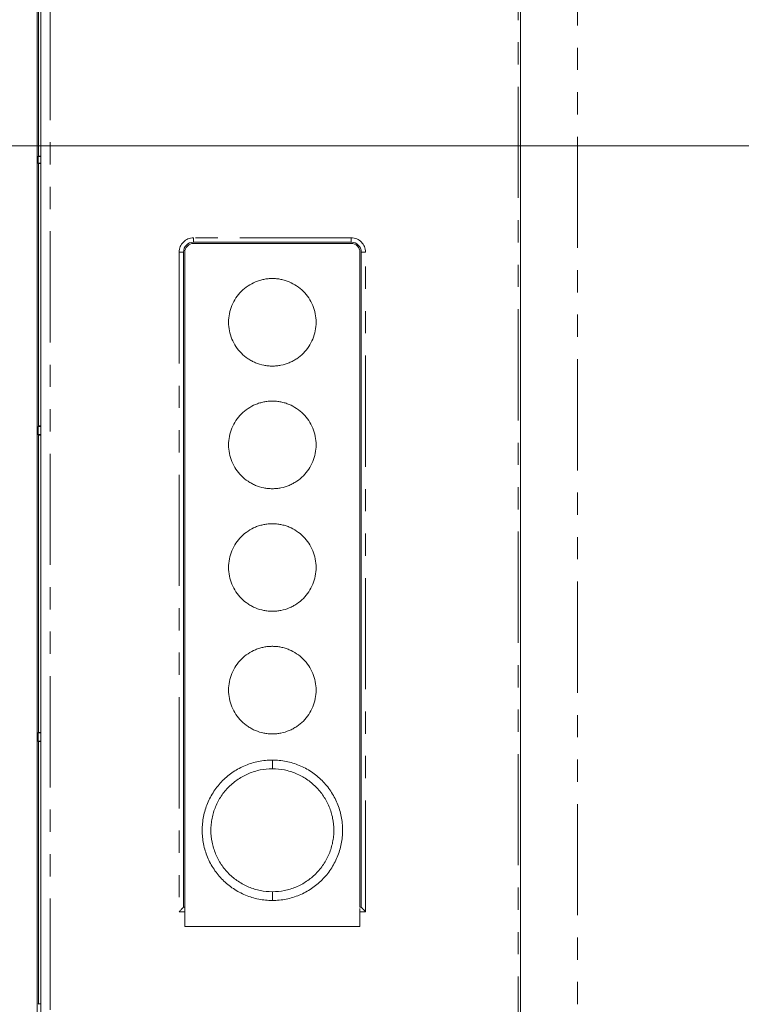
# Model space of a CAD drawing. Header units: millimetres. Extents: x 19 to 844, y 7 to 552.
# Tile 14 of 49: x 539 to 580, y 206 to 263. Entities that reach past the tile are written whole.
import ezdxf

# ---------------------------------------------------------------- set-up
doc = ezdxf.new("R2010")
doc.units = ezdxf.units.MM
doc.linetypes.add('PHANTOM', pattern=[12.7, 6.35, -1.27, 1.27, -1.27, 1.27, -1.27])
doc.styles.add('SLDTEXTSTYLE0', font='TXT', dxfattribs={"width": 0.75})
doc.dimstyles.new('SLDDIMSTYLE0', dxfattribs={"dimtxt": 3.125, "dimasz": 3.302, "dimexe": 0, "dimexo": 0.0625, "dimgap": 0.78125, "dimtad": 0, "dimtih": 1, "dimtoh": 1, "dimlfac": 2, "dimrnd": 1e-09, "dimzin": 12, "dimdsep": 46, "dimtxsty": 'SLDTEXTSTYLE0', "dimsah": 1, "dimcen": 0.09, "dimadec": 0, "dimazin": 3, "dimtfac": 1, "dimtofl": 0, "dimtmove": 0, "dimatfit": 3, "dimfxl": 0, "dimfrac": 2, "dimtolj": 1, "dimtzin": 12, "dimarcsym": 0})
doc.dimstyles.new('SLDDIMSTYLE1', dxfattribs={"dimtxt": 3.125, "dimasz": 3.302, "dimexe": 0, "dimexo": 0.0625, "dimgap": 0.78125, "dimtad": 0, "dimtih": 1, "dimtoh": 1, "dimlfac": 2, "dimrnd": 1e-09, "dimzin": 4, "dimdsep": 46, "dimtxsty": 'SLDTEXTSTYLE0', "dimsah": 1, "dimcen": 0.09, "dimadec": 0, "dimazin": 1, "dimtfac": 1, "dimtofl": 0, "dimtmove": 0, "dimatfit": 3, "dimfxl": 0, "dimfrac": 2, "dimtolj": 1, "dimtzin": 12, "dimarcsym": 0})

# ---------------------------------------------------------------- blocks, each defined once
blk = doc.blocks.new('*D32')
at = {"color": 7, "linetype": 'Continuous', "lineweight": 0}
for p, q in [((589.536, 331.951), (588.901, 331.951)), ((588.901, 331.951), (588.901, 326.99)), ((599.204, 331.951), (599.839, 331.951)), ((599.839, 331.951), (599.839, 326.99)), ((539.189, 307.206), (539.189, 330.625)), ((643.549, 256.578), (643.549, 330.625)), ((539.189, 327.45), (581.27, 327.45)), ((643.549, 327.45), (601.467, 327.45)), ((588.901, 326.99), (589.536, 326.99)), ((599.839, 326.99), (599.204, 326.99))]:
    blk.add_line(p, q, dxfattribs=at)
for points in [[(539.189, 327.45), (542.491, 326.942), (542.491, 327.958)], [(643.549, 327.45), (640.247, 327.958), (640.247, 326.942)]]:
    blk.add_solid(points, dxfattribs=at)
at = {"color": 7, "linetype": 'Continuous', "lineweight": 0, "char_height": 3.125, "attachment_point": 1, "style": 'SLDTEXTSTYLE0'}
for s, insert in [('8.22', (590.329, 331.019, 3.562)), ('2X', (581.903, 326.391, 3.562)), ('208.7', (587.905, 326.343, 3.562))]:
    blk.add_mtext(s, dxfattribs=dict(at, insert=insert))
blk = doc.blocks.new('*D35')
at = {"color": 7, "linetype": 'Continuous', "lineweight": 0}
for p, q in [((540.619, 308.636), (514.014, 308.636)), ((517.189, 308.636), (517.189, 287.107)), ((515.356, 286.473), (514.721, 286.473)), ((514.721, 286.473), (514.721, 281.512)), ((525.024, 286.473), (525.659, 286.473)), ((525.659, 286.473), (525.659, 281.512)), ((514.721, 281.512), (515.356, 281.512)), ((525.659, 281.512), (525.024, 281.512)), ((517.189, 255.308), (517.189, 276.836)), ((642.279, 255.308), (514.014, 255.308))]:
    blk.add_line(p, q, dxfattribs=at)
for points in [[(517.189, 308.636), (516.681, 305.334), (517.697, 305.334)], [(517.189, 255.308), (517.697, 258.61), (516.681, 258.61)]]:
    blk.add_solid(points, dxfattribs=at)
at = {"color": 7, "linetype": 'Continuous', "lineweight": 0, "char_height": 3.125, "attachment_point": 1, "style": 'SLDTEXTSTYLE0'}
for s, insert in [('4.20', (516.149, 285.54, 3.562)), ('3X', (507.723, 280.912, 3.562)), ('106.7', (513.725, 280.864, 3.562))]:
    blk.add_mtext(s, dxfattribs=dict(at, insert=insert))
blk = doc.blocks.new('*D36')
at = {"color": 7, "linetype": 'Continuous', "lineweight": 0}
for p, q in [((642.279, 255.308), (514.014, 255.308)), ((517.189, 255.308), (517.189, 235.443)), ((515.356, 234.809), (514.721, 234.809)), ((514.721, 234.809), (514.721, 229.848)), ((525.024, 234.809), (525.659, 234.809)), ((525.659, 234.809), (525.659, 229.848)), ((514.721, 229.848), (515.356, 229.848)), ((525.659, 229.848), (525.024, 229.848)), ((517.189, 205.308), (517.189, 225.172)), ((642.279, 205.308), (514.014, 205.308))]:
    blk.add_line(p, q, dxfattribs=at)
for points in [[(517.189, 255.308), (516.681, 252.006), (517.697, 252.006)], [(517.189, 205.308), (517.697, 208.61), (516.681, 208.61)]]:
    blk.add_solid(points, dxfattribs=at)
at = {"color": 7, "linetype": 'Continuous', "lineweight": 0, "char_height": 3.125, "attachment_point": 1, "style": 'SLDTEXTSTYLE0'}
for s, insert in [('3.94', (516.149, 233.876, 3.562)), ('3X', (507.723, 229.248, 3.562)), ('100.0', (513.725, 229.2, 3.562))]:
    blk.add_mtext(s, dxfattribs=dict(at, insert=insert))

msp = doc.modelspace()

# ---------------------------------------------------------------- linework, layer by layer
at = {"color": 7, "linetype": 'Continuous', "lineweight": 15}
for p, q in [((540.1789, 305.9357), (540.1789, 154.6807)), ((540.3889, 155.1807), (540.3889, 305.4357)), ((567.7989, 185.8807), (567.7989, 284.0807)), ((540.2678, 269.6986), (540.2678, 254.7065)), ((540.2678, 254.7178), (540.2451, 254.6951)), ((540.2451, 254.6951), (540.2451, 254.3099)), ((540.2451, 254.6951), (540.3889, 254.6951)), ((540.2451, 254.3213), (540.2678, 254.2986)), ((540.3889, 254.3213), (540.2451, 254.3213)), ((540.2678, 254.2986), (540.2678, 239.3178)), ((558.1189, 249.8082), (549.1189, 249.8082)), ((549.1189, 249.7332), (558.1189, 249.7332)), ((548.5439, 249.2332), (548.5439, 211.8332)), ((548.6189, 211.5832), (548.6189, 249.2332)), ((558.6189, 211.8332), (558.6189, 249.2332)), ((558.6939, 211.8332), (558.6939, 249.2332)), ((540.2678, 239.3178), (540.2399, 239.2899)), ((540.2399, 239.2899), (540.2399, 238.8265)), ((540.2399, 239.2899), (540.3889, 239.2899)), ((540.2399, 238.8265), (540.2678, 238.7986)), ((540.2399, 238.8265), (540.3889, 238.8265)), ((540.2678, 238.7986), (540.2678, 221.8178)), ((540.2678, 221.8178), (540.2399, 221.7899)), ((540.2399, 221.7899), (540.2399, 221.3265)), ((540.2399, 221.7899), (540.3889, 221.7899)), ((540.2399, 221.3265), (540.2678, 221.2986)), ((540.2399, 221.3265), (540.3889, 221.3265)), ((540.2678, 221.2986), (540.2678, 206.3065)), ((548.5439, 211.8332), (548.6189, 211.8332)), ((548.6189, 210.7332), (548.6189, 211.5832)), ((558.6189, 211.8332), (558.6939, 211.8332)), ((558.6189, 210.7332), (558.6189, 211.5832)), ((548.6189, 210.7332), (558.6189, 210.7332)), ((540.2678, 206.3178), (540.2451, 206.2951))]:
    msp.add_line(p, q, dxfattribs=at)
at = {"color": 8, "linetype": 'PHANTOM', "lineweight": 0}
for p, q in [((540.9389, 155.1807), (540.9389, 305.4357)), ((567.6489, 284.0807), (567.6489, 185.8807)), ((571.0489, 185.9807), (571.0489, 283.9807)), ((558.1189, 250.0582), (549.1189, 250.0582)), ((549.1189, 250.0582), (549.1189, 249.8082)), ((558.1189, 250.0582), (558.1189, 249.8082)), ((548.2939, 249.2332), (548.2939, 211.5832)), ((548.2939, 249.2332), (548.5439, 249.2332)), ((558.9439, 249.2332), (558.6939, 249.2332)), ((558.9439, 211.5832), (558.9439, 249.2332)), ((548.2939, 211.5832), (548.6189, 211.5832)), ((558.6189, 211.5832), (558.9439, 211.5832))]:
    msp.add_line(p, q, dxfattribs=at)
at = {"color": 7, "linetype": 'Continuous', "lineweight": 15}
for centre, radius, start, end in [((549.1189, 249.2332), 0.575, 90, 180), ((549.1189, 249.2332), 0.5, 90, 180), ((558.1189, 249.2332), 0.575, 0, 90), ((558.1189, 249.2332), 0.5, 0, 90)]:
    msp.add_arc(centre, radius, start, end, dxfattribs=at)
for points, knots in [([(540.4178, 254.7191), (540.4078, 254.7191), (540.3882, 254.7191), (540.3601, 254.719), (540.3344, 254.7189), (540.3045, 254.7187), (540.2745, 254.7183), (540.2701, 254.718), (540.2678, 254.7178)], [0, 0, 0, 0, 0.1282546, 0.2512804, 0.3739166, 0.5010468, 0.7482425, 1, 1, 1, 1]), ([(540.2678, 254.2986), (540.2682, 254.2984), (540.2845, 254.2982), (540.34, 254.2977), (540.3788, 254.2975), (540.4178, 254.2973)], [0, 0, 0, 0, 0.5, 0.5, 1, 1, 1, 1]), ([(553.6189, 247.7332), (553.5986, 247.7342), (553.5777, 247.7329), (553.5366, 247.7319), (553.475, 247.7296), (553.4139, 247.7251), (553.2921, 247.7131), (553.2116, 247.7012), (553.0519, 247.6694), (552.9727, 247.6496), (552.8158, 247.6018), (552.7378, 247.5738), (552.5108, 247.4793), (552.3673, 247.4024), (552.0953, 247.2213), (551.9664, 247.116), (551.7357, 246.8857), (551.6324, 246.7598), (551.4498, 246.4868), (551.3719, 246.3412), (551.2473, 246.0404), (551.1994, 245.8831), (551.1351, 245.5603), (551.119, 245.3982), (551.1188, 245.0722), (551.1351, 244.9067), (551.1988, 244.586), (551.2458, 244.4301), (551.3707, 244.1275), (551.449, 243.981), (551.6299, 243.71), (551.733, 243.5836), (551.9662, 243.3503), (552.0931, 243.2468), (552.2963, 243.1111), (552.3663, 243.0691), (552.5108, 242.9916), (552.5857, 242.956), (552.8127, 242.8614), (552.9684, 242.8138), (553.2085, 242.7657), (553.2896, 242.7536), (553.4129, 242.7414), (553.454, 242.7383), (553.5364, 242.7342), (553.5782, 242.7332), (553.6189, 242.7332)], [0, 0, 0, 0, 0.0078125, 0.0078125, 0.015625, 0.03125, 0.03125, 0.0625, 0.0625, 0.09375, 0.09375, 0.125, 0.125, 0.1875, 0.1875, 0.25, 0.25, 0.3125, 0.3125, 0.375, 0.375, 0.4375, 0.4375, 0.5, 0.5, 0.5625, 0.5625, 0.625, 0.625, 0.6875, 0.6875, 0.75, 0.75, 0.8125, 0.8125, 0.84375, 0.84375, 0.875, 0.875, 0.9375, 0.9375, 0.96875, 0.96875, 0.984375, 0.984375, 1, 1, 1, 1]), ([(553.6189, 247.7332), (553.6392, 247.7342), (553.6601, 247.7329), (553.7012, 247.7319), (553.7628, 247.7296), (553.8239, 247.7251), (553.9457, 247.7131), (554.0262, 247.7012), (554.1859, 247.6694), (554.2651, 247.6496), (554.422, 247.6018), (554.5, 247.5738), (554.727, 247.4793), (554.8706, 247.4024), (555.1425, 247.2213), (555.2714, 247.116), (555.5021, 246.8857), (555.6054, 246.7598), (555.788, 246.4868), (555.8659, 246.3412), (555.9906, 246.0404), (556.0384, 245.8831), (556.1027, 245.5603), (556.1188, 245.3982), (556.119, 245.0722), (556.1027, 244.9067), (556.039, 244.586), (555.992, 244.4301), (555.8671, 244.1275), (555.7888, 243.981), (555.608, 243.71), (555.5048, 243.5836), (555.2716, 243.3503), (555.1447, 243.2468), (554.9415, 243.1111), (554.8715, 243.0691), (554.727, 242.9916), (554.6521, 242.956), (554.4251, 242.8614), (554.2694, 242.8138), (554.0293, 242.7657), (553.9482, 242.7536), (553.8249, 242.7414), (553.7838, 242.7383), (553.7014, 242.7342), (553.6596, 242.7332), (553.6189, 242.7332)], [0, 0, 0, 0, 0.0078125, 0.0078125, 0.015625, 0.03125, 0.03125, 0.0625, 0.0625, 0.09375, 0.09375, 0.125, 0.125, 0.1875, 0.1875, 0.25, 0.25, 0.3125, 0.3125, 0.375, 0.375, 0.4375, 0.4375, 0.5, 0.5, 0.5625, 0.5625, 0.625, 0.625, 0.6875, 0.6875, 0.75, 0.75, 0.8125, 0.8125, 0.84375, 0.84375, 0.875, 0.875, 0.9375, 0.9375, 0.96875, 0.96875, 0.984375, 0.984375, 1, 1, 1, 1]), ([(553.6189, 240.7332), (553.5986, 240.7342), (553.5777, 240.7329), (553.5366, 240.7319), (553.475, 240.7296), (553.4139, 240.7251), (553.2921, 240.7131), (553.2116, 240.7012), (553.0519, 240.6694), (552.9727, 240.6496), (552.8158, 240.6018), (552.7378, 240.5738), (552.5108, 240.4793), (552.3673, 240.4024), (552.0953, 240.2213), (551.9664, 240.116), (551.7357, 239.8857), (551.6324, 239.7598), (551.4498, 239.4868), (551.3719, 239.3412), (551.2473, 239.0404), (551.1994, 238.8831), (551.1351, 238.5603), (551.119, 238.3982), (551.1188, 238.0722), (551.1351, 237.9067), (551.1988, 237.586), (551.2458, 237.4301), (551.3707, 237.1275), (551.449, 236.981), (551.6299, 236.71), (551.733, 236.5836), (551.9662, 236.3503), (552.0931, 236.2468), (552.2963, 236.1111), (552.3663, 236.0691), (552.5108, 235.9916), (552.5857, 235.956), (552.8127, 235.8614), (552.9684, 235.8138), (553.2085, 235.7657), (553.2896, 235.7536), (553.4129, 235.7414), (553.454, 235.7383), (553.5364, 235.7342), (553.5782, 235.7332), (553.6189, 235.7332)], [0, 0, 0, 0, 0.0078125, 0.0078125, 0.015625, 0.03125, 0.03125, 0.0625, 0.0625, 0.09375, 0.09375, 0.125, 0.125, 0.1875, 0.1875, 0.25, 0.25, 0.3125, 0.3125, 0.375, 0.375, 0.4375, 0.4375, 0.5, 0.5, 0.5625, 0.5625, 0.625, 0.625, 0.6875, 0.6875, 0.75, 0.75, 0.8125, 0.8125, 0.84375, 0.84375, 0.875, 0.875, 0.9375, 0.9375, 0.96875, 0.96875, 0.984375, 0.984375, 1, 1, 1, 1]), ([(553.6189, 240.7332), (553.6392, 240.7342), (553.6601, 240.7329), (553.7012, 240.7319), (553.7628, 240.7296), (553.8239, 240.7251), (553.9457, 240.7131), (554.0262, 240.7012), (554.1859, 240.6694), (554.2651, 240.6496), (554.422, 240.6018), (554.5, 240.5738), (554.727, 240.4793), (554.8706, 240.4024), (555.1425, 240.2213), (555.2714, 240.116), (555.5021, 239.8857), (555.6054, 239.7598), (555.788, 239.4868), (555.8659, 239.3412), (555.9906, 239.0404), (556.0384, 238.8831), (556.1027, 238.5603), (556.1188, 238.3982), (556.119, 238.0722), (556.1027, 237.9067), (556.039, 237.586), (555.992, 237.4301), (555.8671, 237.1275), (555.7888, 236.981), (555.608, 236.71), (555.5048, 236.5836), (555.2716, 236.3503), (555.1447, 236.2468), (554.9415, 236.1111), (554.8715, 236.0691), (554.727, 235.9916), (554.6521, 235.956), (554.4251, 235.8614), (554.2694, 235.8138), (554.0293, 235.7657), (553.9482, 235.7536), (553.8249, 235.7414), (553.7838, 235.7383), (553.7014, 235.7342), (553.6596, 235.7332), (553.6189, 235.7332)], [0, 0, 0, 0, 0.0078125, 0.0078125, 0.015625, 0.03125, 0.03125, 0.0625, 0.0625, 0.09375, 0.09375, 0.125, 0.125, 0.1875, 0.1875, 0.25, 0.25, 0.3125, 0.3125, 0.375, 0.375, 0.4375, 0.4375, 0.5, 0.5, 0.5625, 0.5625, 0.625, 0.625, 0.6875, 0.6875, 0.75, 0.75, 0.8125, 0.8125, 0.84375, 0.84375, 0.875, 0.875, 0.9375, 0.9375, 0.96875, 0.96875, 0.984375, 0.984375, 1, 1, 1, 1]), ([(540.4178, 239.3191), (540.4078, 239.3191), (540.3882, 239.3191), (540.3601, 239.319), (540.3344, 239.3189), (540.3045, 239.3187), (540.2745, 239.3183), (540.2701, 239.318), (540.2678, 239.3178)], [0, 0, 0, 0, 0.1282546, 0.2512804, 0.3739166, 0.5010468, 0.7482425, 1, 1, 1, 1]), ([(540.2678, 238.7986), (540.2682, 238.7984), (540.2845, 238.7982), (540.34, 238.7977), (540.3788, 238.7975), (540.4178, 238.7973)], [0, 0, 0, 0, 0.5, 0.5, 1, 1, 1, 1]), ([(553.6189, 233.7332), (553.5986, 233.7342), (553.5777, 233.7329), (553.5366, 233.7319), (553.475, 233.7296), (553.4139, 233.7251), (553.2921, 233.7131), (553.2116, 233.7012), (553.0519, 233.6694), (552.9727, 233.6496), (552.8158, 233.6018), (552.7378, 233.5738), (552.5108, 233.4793), (552.3673, 233.4024), (552.0953, 233.2213), (551.9664, 233.116), (551.7357, 232.8857), (551.6324, 232.7598), (551.4498, 232.4868), (551.3719, 232.3412), (551.2473, 232.0404), (551.1994, 231.8831), (551.1351, 231.5603), (551.119, 231.3982), (551.1188, 231.0722), (551.1351, 230.9067), (551.1988, 230.586), (551.2458, 230.4301), (551.3707, 230.1275), (551.449, 229.981), (551.6299, 229.71), (551.733, 229.5836), (551.9662, 229.3503), (552.0931, 229.2468), (552.2963, 229.1111), (552.3663, 229.0691), (552.5108, 228.9916), (552.5857, 228.956), (552.8127, 228.8614), (552.9684, 228.8138), (553.2085, 228.7657), (553.2896, 228.7536), (553.4129, 228.7414), (553.454, 228.7383), (553.5364, 228.7342), (553.5782, 228.7332), (553.6189, 228.7332)], [0, 0, 0, 0, 0.0078125, 0.0078125, 0.015625, 0.03125, 0.03125, 0.0625, 0.0625, 0.09375, 0.09375, 0.125, 0.125, 0.1875, 0.1875, 0.25, 0.25, 0.3125, 0.3125, 0.375, 0.375, 0.4375, 0.4375, 0.5, 0.5, 0.5625, 0.5625, 0.625, 0.625, 0.6875, 0.6875, 0.75, 0.75, 0.8125, 0.8125, 0.84375, 0.84375, 0.875, 0.875, 0.9375, 0.9375, 0.96875, 0.96875, 0.984375, 0.984375, 1, 1, 1, 1]), ([(553.6189, 233.7332), (553.6392, 233.7342), (553.6601, 233.7329), (553.7012, 233.7319), (553.7628, 233.7296), (553.8239, 233.7251), (553.9457, 233.7131), (554.0262, 233.7012), (554.1859, 233.6694), (554.2651, 233.6496), (554.422, 233.6018), (554.5, 233.5738), (554.727, 233.4793), (554.8706, 233.4024), (555.1425, 233.2213), (555.2714, 233.116), (555.5021, 232.8857), (555.6054, 232.7598), (555.788, 232.4868), (555.8659, 232.3412), (555.9906, 232.0404), (556.0384, 231.8831), (556.1027, 231.5603), (556.1188, 231.3982), (556.119, 231.0722), (556.1027, 230.9067), (556.039, 230.586), (555.992, 230.4301), (555.8671, 230.1275), (555.7888, 229.981), (555.608, 229.71), (555.5048, 229.5836), (555.2716, 229.3503), (555.1447, 229.2468), (554.9415, 229.1111), (554.8715, 229.0691), (554.727, 228.9916), (554.6521, 228.956), (554.4251, 228.8614), (554.2694, 228.8138), (554.0293, 228.7657), (553.9482, 228.7536), (553.8249, 228.7414), (553.7838, 228.7383), (553.7014, 228.7342), (553.6596, 228.7332), (553.6189, 228.7332)], [0, 0, 0, 0, 0.0078125, 0.0078125, 0.015625, 0.03125, 0.03125, 0.0625, 0.0625, 0.09375, 0.09375, 0.125, 0.125, 0.1875, 0.1875, 0.25, 0.25, 0.3125, 0.3125, 0.375, 0.375, 0.4375, 0.4375, 0.5, 0.5, 0.5625, 0.5625, 0.625, 0.625, 0.6875, 0.6875, 0.75, 0.75, 0.8125, 0.8125, 0.84375, 0.84375, 0.875, 0.875, 0.9375, 0.9375, 0.96875, 0.96875, 0.984375, 0.984375, 1, 1, 1, 1]), ([(553.6189, 226.7332), (553.5986, 226.7342), (553.5777, 226.7329), (553.5366, 226.7319), (553.475, 226.7296), (553.4139, 226.7251), (553.2921, 226.7131), (553.2116, 226.7012), (553.0519, 226.6694), (552.9727, 226.6496), (552.8158, 226.6018), (552.7378, 226.5738), (552.5108, 226.4793), (552.3673, 226.4024), (552.0953, 226.2213), (551.9664, 226.116), (551.7357, 225.8857), (551.6324, 225.7598), (551.4498, 225.4868), (551.3719, 225.3412), (551.2473, 225.0404), (551.1994, 224.8831), (551.1351, 224.5603), (551.119, 224.3982), (551.1188, 224.0722), (551.1351, 223.9067), (551.1988, 223.586), (551.2458, 223.4301), (551.3707, 223.1275), (551.449, 222.981), (551.6299, 222.71), (551.733, 222.5836), (551.9662, 222.3503), (552.0931, 222.2468), (552.2963, 222.1111), (552.3663, 222.0691), (552.5108, 221.9916), (552.5857, 221.956), (552.8127, 221.8614), (552.9684, 221.8138), (553.2085, 221.7657), (553.2896, 221.7536), (553.4129, 221.7414), (553.454, 221.7383), (553.5364, 221.7342), (553.5782, 221.7332), (553.6189, 221.7332)], [0, 0, 0, 0, 0.0078125, 0.0078125, 0.015625, 0.03125, 0.03125, 0.0625, 0.0625, 0.09375, 0.09375, 0.125, 0.125, 0.1875, 0.1875, 0.25, 0.25, 0.3125, 0.3125, 0.375, 0.375, 0.4375, 0.4375, 0.5, 0.5, 0.5625, 0.5625, 0.625, 0.625, 0.6875, 0.6875, 0.75, 0.75, 0.8125, 0.8125, 0.84375, 0.84375, 0.875, 0.875, 0.9375, 0.9375, 0.96875, 0.96875, 0.984375, 0.984375, 1, 1, 1, 1]), ([(553.6189, 226.7332), (553.6392, 226.7342), (553.6601, 226.7329), (553.7012, 226.7319), (553.7628, 226.7296), (553.8239, 226.7251), (553.9457, 226.7131), (554.0262, 226.7012), (554.1859, 226.6694), (554.2651, 226.6496), (554.422, 226.6018), (554.5, 226.5738), (554.727, 226.4793), (554.8706, 226.4024), (555.1425, 226.2213), (555.2714, 226.116), (555.5021, 225.8857), (555.6054, 225.7598), (555.788, 225.4868), (555.8659, 225.3412), (555.9906, 225.0404), (556.0384, 224.8831), (556.1027, 224.5603), (556.1188, 224.3982), (556.119, 224.0722), (556.1027, 223.9067), (556.039, 223.586), (555.992, 223.4301), (555.8671, 223.1275), (555.7888, 222.981), (555.608, 222.71), (555.5048, 222.5836), (555.2716, 222.3503), (555.1447, 222.2468), (554.9415, 222.1111), (554.8715, 222.0691), (554.727, 221.9916), (554.6521, 221.956), (554.4251, 221.8614), (554.2694, 221.8138), (554.0293, 221.7657), (553.9482, 221.7536), (553.8249, 221.7414), (553.7838, 221.7383), (553.7014, 221.7342), (553.6596, 221.7332), (553.6189, 221.7332)], [0, 0, 0, 0, 0.0078125, 0.0078125, 0.015625, 0.03125, 0.03125, 0.0625, 0.0625, 0.09375, 0.09375, 0.125, 0.125, 0.1875, 0.1875, 0.25, 0.25, 0.3125, 0.3125, 0.375, 0.375, 0.4375, 0.4375, 0.5, 0.5, 0.5625, 0.5625, 0.625, 0.625, 0.6875, 0.6875, 0.75, 0.75, 0.8125, 0.8125, 0.84375, 0.84375, 0.875, 0.875, 0.9375, 0.9375, 0.96875, 0.96875, 0.984375, 0.984375, 1, 1, 1, 1]), ([(540.4178, 221.8191), (540.4078, 221.8191), (540.3882, 221.8191), (540.3601, 221.819), (540.3344, 221.8189), (540.3045, 221.8187), (540.2745, 221.8183), (540.2701, 221.818), (540.2678, 221.8178)], [0, 0, 0, 0, 0.1282546, 0.2512804, 0.3739166, 0.5010468, 0.7482425, 1, 1, 1, 1]), ([(540.2678, 221.2986), (540.2682, 221.2984), (540.2845, 221.2982), (540.34, 221.2977), (540.3788, 221.2975), (540.4178, 221.2973)], [0, 0, 0, 0, 0.5, 0.5, 1, 1, 1, 1]), ([(553.6189, 220.2427), (553.4865, 220.2427), (553.3546, 220.2361), (553.0918, 220.21), (552.9605, 220.1904), (552.5735, 220.1128), (552.3232, 220.0365), (551.9592, 219.8852), (551.8392, 219.8283), (551.6072, 219.7038), (551.4951, 219.6362), (551.1697, 219.4181), (550.9675, 219.2522), (550.5939, 218.8776), (550.4281, 218.6745), (550.2108, 218.3487), (550.1437, 218.2364), (550.0199, 218.0045), (549.9632, 217.8843), (549.8128, 217.5198), (549.7373, 217.2699), (549.6355, 216.7563), (549.6096, 216.4907), (549.6101, 215.9677), (549.6357, 215.7078), (549.7129, 215.3204), (549.7453, 215.1916), (549.8217, 214.9405), (549.91, 214.6944), (550.0217, 214.4583), (550.1452, 214.2272), (550.2133, 214.1137), (550.4334, 213.7846), (550.5995, 213.5828), (550.8766, 213.3057), (550.9737, 213.2176), (551.1776, 213.0502), (551.284, 212.9713), (551.6111, 212.753), (551.8413, 212.6299), (552.2048, 212.4792), (552.3297, 212.4345), (552.5819, 212.358), (552.7091, 212.3262), (553.0937, 212.2497), (553.3541, 212.2237), (553.6189, 212.2237)], [0, 0, 0, 0, 0.03125, 0.03125, 0.0625, 0.0625, 0.125, 0.125, 0.15625, 0.15625, 0.1875, 0.1875, 0.25, 0.25, 0.3125, 0.3125, 0.34375, 0.34375, 0.375, 0.375, 0.4375, 0.4375, 0.5, 0.5, 0.5625, 0.5625, 0.59375, 0.59375, 0.625, 0.65625, 0.65625, 0.6875, 0.6875, 0.75, 0.75, 0.78125, 0.78125, 0.8125, 0.8125, 0.875, 0.875, 0.90625, 0.90625, 0.9375, 0.9375, 1, 1, 1, 1]), ([(553.6189, 212.2237), (553.7513, 212.2237), (553.8832, 212.2303), (554.146, 212.2564), (554.2773, 212.276), (554.6643, 212.3536), (554.9146, 212.4299), (555.2787, 212.5812), (555.3987, 212.6382), (555.6306, 212.7626), (555.7428, 212.8302), (556.0681, 213.0483), (556.2703, 213.2142), (556.6439, 213.5888), (556.8098, 213.7919), (557.027, 214.1177), (557.0942, 214.23), (557.2179, 214.4619), (557.2746, 214.5821), (557.425, 214.9466), (557.5005, 215.1965), (557.6023, 215.7101), (557.6283, 215.9757), (557.6277, 216.4987), (557.6021, 216.7586), (557.5249, 217.146), (557.4926, 217.2748), (557.4162, 217.5259), (557.3279, 217.772), (557.2161, 218.0081), (557.0926, 218.2392), (557.0245, 218.3527), (556.8044, 218.6818), (556.6384, 218.8836), (556.3612, 219.1607), (556.2642, 219.2488), (556.0603, 219.4162), (555.9538, 219.4951), (555.6267, 219.7134), (555.3965, 219.8364), (555.033, 219.9872), (554.9081, 220.0319), (554.6559, 220.1084), (554.5287, 220.1402), (554.1442, 220.2167), (553.8837, 220.2427), (553.6189, 220.2427)], [0, 0, 0, 0, 0.03125, 0.03125, 0.0625, 0.0625, 0.125, 0.125, 0.15625, 0.15625, 0.1875, 0.1875, 0.25, 0.25, 0.3125, 0.3125, 0.34375, 0.34375, 0.375, 0.375, 0.4375, 0.4375, 0.5, 0.5, 0.5625, 0.5625, 0.59375, 0.59375, 0.625, 0.65625, 0.65625, 0.6875, 0.6875, 0.75, 0.75, 0.78125, 0.78125, 0.8125, 0.8125, 0.875, 0.875, 0.90625, 0.90625, 0.9375, 0.9375, 1, 1, 1, 1]), ([(553.6189, 219.7433), (553.3871, 219.7433), (553.1562, 219.7199), (552.7036, 219.6289), (552.4849, 219.562), (552.0624, 219.3864), (551.8566, 219.2762), (551.4754, 219.0211), (551.2988, 218.8761), (551.0551, 218.6324), (550.977, 218.5463), (550.8309, 218.3681), (550.7626, 218.2759), (550.5722, 217.9908), (550.4641, 217.789), (550.2869, 217.3614), (550.2205, 217.1415), (550.1536, 216.8053), (550.1367, 216.692), (550.1141, 216.4631), (550.1084, 216.3469), (550.1085, 216.0016), (550.1311, 215.7742), (550.2205, 215.3248), (550.2883, 215.1013), (550.4638, 214.6783), (550.5715, 214.4767), (550.7635, 214.1893), (550.8328, 214.0959), (550.9786, 213.9183), (551.0555, 213.8335), (551.2979, 213.5912), (551.4759, 213.4448), (551.8602, 213.188), (552.062, 213.0802), (552.3788, 212.9485), (552.4867, 212.9097), (552.7075, 212.8423), (552.8201, 212.814), (553.1585, 212.7463), (553.3871, 212.7231), (553.6189, 212.7231)], [0, 0, 0, 0, 0.0625, 0.0625, 0.125, 0.125, 0.1875, 0.1875, 0.25, 0.25, 0.28125, 0.28125, 0.3125, 0.3125, 0.375, 0.375, 0.4375, 0.4375, 0.46875, 0.46875, 0.5, 0.5, 0.5625, 0.5625, 0.625, 0.625, 0.6875, 0.6875, 0.71875, 0.71875, 0.75, 0.75, 0.8125, 0.8125, 0.875, 0.875, 0.90625, 0.90625, 0.9375, 0.9375, 1, 1, 1, 1]), ([(553.6189, 212.7231), (553.8507, 212.7231), (554.0816, 212.7465), (554.5342, 212.8375), (554.7529, 212.9044), (555.1754, 213.08), (555.3812, 213.1902), (555.7624, 213.4453), (555.939, 213.5903), (556.1827, 213.834), (556.2608, 213.9201), (556.4069, 214.0983), (556.4751, 214.1905), (556.6656, 214.4756), (556.7737, 214.6774), (556.9509, 215.105), (557.0173, 215.3249), (557.0842, 215.6611), (557.1011, 215.7744), (557.1237, 216.0033), (557.1294, 216.1195), (557.1292, 216.4648), (557.1067, 216.6922), (557.0173, 217.1416), (556.9494, 217.3651), (556.774, 217.7881), (556.6663, 217.9897), (556.4743, 218.2771), (556.405, 218.3705), (556.2592, 218.5481), (556.1823, 218.6329), (555.9399, 218.8752), (555.7619, 219.0216), (555.3776, 219.2785), (555.1758, 219.3862), (554.859, 219.5179), (554.7511, 219.5567), (554.5303, 219.6241), (554.4177, 219.6524), (554.0793, 219.7202), (553.8507, 219.7433), (553.6189, 219.7433)], [0, 0, 0, 0, 0.0625, 0.0625, 0.125, 0.125, 0.1875, 0.1875, 0.25, 0.25, 0.28125, 0.28125, 0.3125, 0.3125, 0.375, 0.375, 0.4375, 0.4375, 0.46875, 0.46875, 0.5, 0.5, 0.5625, 0.5625, 0.625, 0.625, 0.6875, 0.6875, 0.71875, 0.71875, 0.75, 0.75, 0.8125, 0.8125, 0.875, 0.875, 0.90625, 0.90625, 0.9375, 0.9375, 1, 1, 1, 1]), ([(548.5439, 211.8332), (548.5436, 211.8329), (548.5429, 211.8322), (548.5377, 211.827), (548.5294, 211.8187), (548.5148, 211.8042), (548.4908, 211.78), (548.455, 211.7442), (548.4103, 211.6994), (548.3556, 211.6456), (548.3155, 211.605), (548.2939, 211.5832)], [0, 0, 0, 0, 0.0601391, 0.1215796, 0.1850587, 0.2512452, 0.3686342, 0.5014961, 0.6415177, 0.8075731, 1, 1, 1, 1]), ([(558.6189, 211.5832), (558.6189, 211.5942), (558.6189, 211.616), (558.6189, 211.6482), (558.6189, 211.6841), (558.6189, 211.7232), (558.6189, 211.7476), (558.6189, 211.76)], [0, 0, 0, 0, 0.16784838, 0.333644, 0.50018903, 0.74791133, 1, 1, 1, 1]), ([(558.9439, 211.5832), (558.9324, 211.5948), (558.9103, 211.6171), (558.8785, 211.6487), (558.8499, 211.6771), (558.8245, 211.7025), (558.8024, 211.7247), (558.7759, 211.7513), (558.747, 211.7801), (558.7183, 211.8088), (558.698, 211.8291), (558.6952, 211.8319), (558.6939, 211.8332)], [0, 0, 0, 0, 0.10266856, 0.1975027, 0.28452793, 0.36377753, 0.43529597, 0.49914416, 0.63167831, 0.74952398, 0.87889588, 1, 1, 1, 1]), ([(540.4178, 206.3191), (540.4078, 206.3191), (540.3882, 206.3191), (540.3601, 206.319), (540.3344, 206.3189), (540.3045, 206.3187), (540.2745, 206.3183), (540.2701, 206.318), (540.2678, 206.3178)], [0, 0, 0, 0, 0.12825457, 0.2512804, 0.37391662, 0.50104684, 0.74824251, 1, 1, 1, 1])]:
    msp.add_open_spline(points, degree=3, knots=knots, dxfattribs=at)
at = {"color": 8, "linetype": 'PHANTOM', "lineweight": 0}
for points in [[(548.2939, 249.2332), (548.2939, 249.6885), (548.6636, 250.0582), (549.1189, 250.0582)], [(558.1189, 250.0582), (558.5742, 250.0582), (558.9439, 249.6885), (558.9439, 249.2332)]]:
    msp.add_open_spline(points, degree=3, dxfattribs=at)
for points, knots in [([(553.6189, 219.7432), (553.6189, 219.7517), (553.6189, 219.7688), (553.6189, 219.7993), (553.6189, 219.8329), (553.6189, 219.8693), (553.6189, 219.9077), (553.6189, 219.9474), (553.6189, 219.9878), (553.6189, 220.0281), (553.6189, 220.0676), (553.6189, 220.1056), (553.6189, 220.151), (553.6189, 220.2012), (553.6189, 220.2289), (553.6189, 220.2427)], [0, 0, 0, 0, 0.0682115, 0.1364212, 0.2046294, 0.2728366, 0.3410428, 0.4092484, 0.4774537, 0.545659, 0.6138645, 0.6820702, 0.7502762, 0.875137, 1, 1, 1, 1]), ([(553.6189, 212.2237), (553.6189, 212.2309), (553.6189, 212.2452), (553.6189, 212.2723), (553.6189, 212.3028), (553.6189, 212.3367), (553.6189, 212.3732), (553.6189, 212.4117), (553.6189, 212.4515), (553.6189, 212.4919), (553.6189, 212.5322), (553.6189, 212.5716), (553.6189, 212.6196), (553.6189, 212.6742), (553.6189, 212.7067), (553.6189, 212.7229)], [0, 0, 0, 0, 0.0682399, 0.1364801, 0.2047206, 0.2729614, 0.3412024, 0.4094436, 0.477685, 0.5459264, 0.6141678, 0.6824089, 0.7506496, 0.8753266, 1, 1, 1, 1])]:
    msp.add_open_spline(points, degree=3, knots=knots, dxfattribs=at)
at = {"color": 7, "linetype": 'Continuous', "lineweight": 15}
for points in [[(548.6189, 211.8332), (548.6189, 211.8332), (548.6189, 211.8063), (548.6189, 211.76)], [(548.6189, 211.76), (548.6189, 211.7137), (548.6189, 211.6487), (548.6189, 211.5832)]]:
    msp.add_open_spline(points, degree=3, dxfattribs=at)

# ---------------------------------------------------------------- dimensions: what is measured, and where the dimension line sits
at = {"color": 7, "linetype": 'Continuous', "lineweight": 0}
dim = msp.add_linear_dim(base=(643.5489, 327.4503), p1=(539.1889, 305.9357), p2=(643.5489, 255.3077), text='2X <>', dimstyle='SLDDIMSTYLE0', dxfattribs=at)
dim.commit()
dim.dimension.update_dxf_attribs({"geometry": '*D32', "text_midpoint": (591.3689, 327.4503), "dimtype": 160})
for base, p1, p2, dimstyle, picture, middle in [((517.1889, 255.3077), (541.8889, 308.6357), (643.5489, 255.3077), 'SLDDIMSTYLE0', '*D35', (517.1889, 281.9717)), ((517.1889, 205.3077), (643.5489, 255.3077), (643.5489, 205.3077), 'SLDDIMSTYLE1', '*D36', (517.1889, 230.3077))]:
    dim = msp.add_linear_dim(base=base, p1=p1, p2=p2, angle=90, text='3X <>', dimstyle=dimstyle, dxfattribs=at)
    dim.commit()
    dim.dimension.update_dxf_attribs({"geometry": picture, "text_midpoint": middle, "dimtype": 160})

doc.saveas('drawing.dxf')
